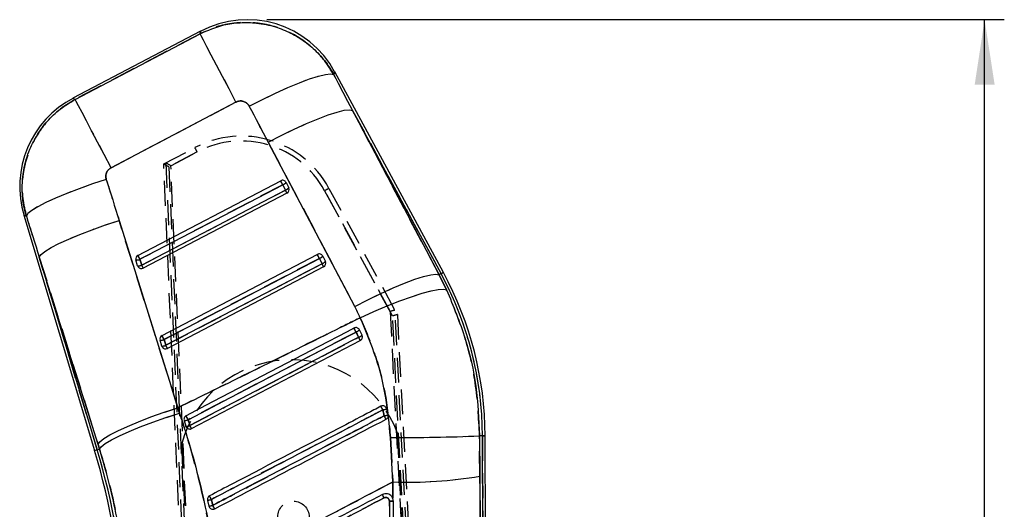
# Model space of a CAD drawing. Extents: x 78 to 731, y 58 to 554.
# Tile 14 of 17: x 297 to 397, y 430 to 480. Entities that reach past the tile are written whole.
import ezdxf

# ---------------------------------------------------------------- set-up
doc = ezdxf.new("R2010")
doc.units = 0
doc.header["$LTSCALE"] = 2
doc.linetypes.add('HIDDEN', pattern=[1.905, 1.27, -0.635])
doc.layers.get('0').update_dxf_attribs({"linetype": 'CONTINUOUS'})
doc.styles.add('SLDTEXTSTYLE0', font='TXT', dxfattribs={"width": 0.75})
doc.dimstyles.new('SLDDIMSTYLE0', dxfattribs={"dimtxt": 7, "dimasz": 6.604, "dimexe": 0, "dimexo": 0.0625, "dimgap": 1.75, "dimtad": 1, "dimdec": 0, "dimrnd": 1e-09, "dimzin": 12, "dimtxsty": 'SLDTEXTSTYLE0', "dimsah": 1, "dimcen": 0.09, "dimazin": 3, "dimtfac": 1, "dimtdec": 0, "dimtofl": 0, "dimtmove": 0, "dimatfit": 3, "dimtolj": 1, "dimtzin": 12})

# ---------------------------------------------------------------- blocks, each defined once
blk = doc.blocks.new('_D')
at = {"color": 179, "linetype": 'CONTINUOUS'}
for p, q in [((322.04, 479.64), (397.12, 479.64)), ((395.12, 211.88), (395.12, 479.64)), ((374.75, 211.88), (397.12, 211.88))]:
    blk.add_line(p, q, dxfattribs=at)
for points in [[(395.12, 479.64), (394.11, 473.03), (396.14, 473.03)], [(395.12, 211.88), (396.14, 218.49), (394.11, 218.49)]]:
    blk.add_solid(points, dxfattribs=at)
at = {"color": 179, "linetype": 'CONTINUOUS', "insert": (386.1, 349.86, 0.1), "char_height": 7, "attachment_point": 1, "rotation": 90, "style": 'SLDTEXTSTYLE0'}
blk.add_mtext('268', dxfattribs=at)

msp = doc.modelspace()

# ---------------------------------------------------------------- linework, layer by layer
at = {"color": 7, "linetype": 'CONTINUOUS'}
for p, q in [((315.311611, 478.470348), (302.317023, 471.637539)), ((302.53939, 471.524141), (315.253768, 478.209607)), ((340.018807, 453.919269), (328.958856, 474.323474)), ((318.910781, 471.254729), (306.196406, 464.569263)), ((330.772081, 470.410935), (339.580063, 453.681461)), ((339.781113, 453.790433), (330.772081, 470.410935)), ((330.997316, 450.452141), (322.189335, 467.18163)), ((308.924604, 455.654807), (323.458884, 463.247739)), ((309.136432, 455.2496), (323.670713, 462.842531)), ((323.940068, 462.301321), (309.313647, 454.660274)), ((323.670713, 462.842531), (323.940068, 462.301321)), ((324.008457, 463.072322), (324.277813, 462.531127)), ((324.102184, 461.990691), (309.475765, 454.349629)), ((297.320813, 459.730915), (304.523118, 435.779504)), ((307.015423, 459.202878), (312.995166, 440.142639)), ((304.862656, 436.414771), (298.882913, 455.47501)), ((298.882913, 455.47501), (304.782033, 435.857363)), ((308.899771, 454.59079), (308.722559, 455.180116)), ((309.313647, 454.660274), (309.136432, 455.2496)), ((311.379835, 447.489895), (327.190666, 455.749698)), ((311.591666, 447.084687), (327.402495, 455.34449)), ((327.402495, 455.34449), (327.67185, 454.803295)), ((327.740239, 455.574281), (328.009594, 455.033086)), ((327.67185, 454.803295), (311.768878, 446.495361)), ((327.833965, 454.492651), (311.930995, 446.184717)), ((339.781113, 453.790433), (339.580063, 453.681461)), ((339.580063, 453.681461), (340.352013, 452.134602)), ((331.741299, 447.535224), (331.471968, 448.076375)), ((311.768878, 446.495361), (311.591666, 447.084687)), ((331.746768, 447.52378), (331.741299, 447.535224)), ((311.355006, 446.425862), (311.17779, 447.015203)), ((314.386226, 438.01979), (331.565747, 446.994625)), ((312.995166, 440.142639), (313.176017, 439.597957)), ((334.251562, 440.028094), (334.191339, 440.162875)), ((334.392813, 439.418517), (334.251562, 440.028094)), ((313.632801, 438.850768), (313.809942, 438.261591)), ((313.809942, 438.261591), (313.851327, 438.168727)), ((334.869622, 432.596944), (334.632309, 437.114618)), ((344.003057, 437.284805), (343.700995, 437.283568)), ((343.700995, 437.283568), (343.731334, 433.18481)), ((344.242983, 379.109278), (344.003057, 437.284805)), ((344.554626, 369.101412), (344.273421, 437.285922)), ((305.015348, 435.927532), (304.862656, 436.414771)), ((304.782033, 435.857363), (305.015348, 435.927532)), ((334.880632, 430.926524), (334.869622, 432.596944)), ((316.005692, 430.715136), (316.158317, 430.120133)), ((334.880632, 430.926524), (334.871975, 430.94588))]:
    msp.add_line(p, q, dxfattribs=at)
at = {"color": 7, "linetype": 'HIDDEN'}
for p, q in [((315.253768, 478.209607), (302.53939, 471.524141)), ((306.196406, 464.569263), (318.910781, 471.254729)), ((330.772081, 470.410935), (339.781113, 453.790433)), ((339.580063, 453.681461), (330.772081, 470.410935)), ((322.189335, 467.18163), (330.997316, 450.452141)), ((311.553083, 464.951075), (314.725902, 466.62005)), ((314.958569, 466.179706), (312.066257, 464.658297)), ((312.27925, 464.770339), (314.958569, 466.179706)), ((316.035211, 361.726887), (311.553083, 464.951075)), ((311.767221, 465.062491), (316.288915, 361.680411)), ((312.066257, 464.658297), (316.538077, 361.671537)), ((316.789832, 361.642316), (312.27925, 464.770339)), ((323.670713, 462.842531), (309.136432, 455.2496)), ((309.313647, 454.660274), (323.940068, 462.301321)), ((323.940068, 462.301321), (323.670713, 462.842531)), ((334.842479, 449.483789), (327.936457, 462.234922)), ((327.936457, 462.234922), (334.595743, 449.939348)), ((328.376219, 462.470852), (335.33602, 449.620433)), ((312.995166, 440.142639), (307.015423, 459.202878)), ((304.782033, 435.857363), (298.882913, 455.47501)), ((298.882913, 455.47501), (304.862656, 436.414771)), ((309.136432, 455.2496), (309.313647, 454.660274)), ((327.402495, 455.34449), (311.591666, 447.084687)), ((327.67185, 454.803295), (327.402495, 455.34449)), ((311.768878, 446.495361), (327.67185, 454.803295)), ((339.781113, 453.790433), (339.580063, 453.681461)), ((340.352013, 452.134602), (339.580063, 453.681461)), ((339.613615, 362.797335), (335.088114, 450.075738)), ((334.595743, 449.939348), (339.118657, 362.710826)), ((339.366457, 362.764284), (334.842479, 449.483789)), ((335.33602, 449.620433), (339.861706, 362.868204)), ((311.591666, 447.084687), (311.768878, 446.495361)), ((331.741299, 447.535224), (331.746768, 447.52378)), ((313.176017, 439.597957), (312.995166, 440.142639)), ((334.191339, 440.162875), (334.251562, 440.028094)), ((313.851327, 438.168727), (313.809942, 438.261591)), ((334.632309, 437.114618), (334.869622, 432.596944)), ((338.939535, 362.74708), (335.364376, 437.551044)), ((344.003057, 437.284805), (343.700995, 437.283568)), ((343.731334, 433.18481), (343.700995, 437.283568)), ((344.003057, 437.284805), (344.242983, 379.109278)), ((304.862656, 436.414771), (305.015348, 435.927532)), ((316.964667, 361.695841), (313.389462, 436.50078)), ((304.782033, 435.857363), (305.015348, 435.927532)), ((334.869622, 432.596944), (334.880632, 430.926524))]:
    msp.add_line(p, q, dxfattribs=at)
at = {"color": 8, "linetype": 'CONTINUOUS', "flags": 128}
for points in [[(315.253768, 478.209607), (315.305181, 478.441365), (315.311611, 478.470348)], [(328.958856, 474.323474), (328.947419, 474.294133), (328.855982, 474.059559)], [(302.317023, 471.637539), (302.341741, 471.624933), (302.53939, 471.524141)], [(297.569234, 459.647752), (297.348429, 459.721677), (297.320813, 459.730915)], [(340.018807, 453.919269), (340.003942, 453.911222), (339.959355, 453.887053), (339.885067, 453.846775), (339.781113, 453.790433)], [(344.273421, 437.285922), (344.256514, 437.285848), (344.205798, 437.285639), (344.121299, 437.285296), (344.003057, 437.284805)], [(304.782033, 435.857363), (304.668799, 435.823314), (304.587878, 435.79898), (304.539312, 435.784377), (304.523118, 435.779504)]]:
    msp.add_lwpolyline(points, dxfattribs=at)
at = {"color": 7, "linetype": 'HIDDEN', "flags": 128}
for points in [[(315.311611, 478.470348), (315.305181, 478.441365), (315.253768, 478.209607)], [(318.910781, 471.254729), (318.207875, 472.591512), (317.541894, 473.858081), (316.931967, 475.018032), (316.395622, 476.038046), (315.94827, 476.888813), (315.602761, 477.545909), (315.369021, 477.990426), (315.253768, 478.209607)], [(320.267113, 470.826916), (321.607884, 471.515588), (322.927864, 472.155027), (324.19087, 472.727693), (325.362282, 473.217927), (326.40999, 473.612256), (327.305276, 473.899878), (328.023598, 474.072926), (328.545265, 474.126644), (328.855982, 474.059559)], [(328.855982, 474.059559), (328.947419, 474.294133), (328.958856, 474.323474)], [(302.53939, 471.524141), (302.341741, 471.624933), (302.317023, 471.637539)], [(306.196406, 464.569263), (305.4935, 465.906046), (304.827515, 467.1726), (304.217592, 468.332551), (303.681247, 469.352565), (303.233892, 470.203347), (302.888382, 470.860429), (302.654643, 471.304945), (302.53939, 471.524141)], [(322.189335, 467.18163), (323.522793, 467.864521), (324.835911, 468.498952), (326.093135, 469.06773), (327.260422, 469.55546), (328.306165, 469.948925), (329.20205, 470.237486), (329.92382, 470.41332), (330.45193, 470.471658), (330.772081, 470.410935)], [(305.708691, 463.377721), (304.302577, 462.916352), (302.949231, 462.437831), (301.684562, 461.954869), (300.542131, 461.480297), (299.552258, 461.026676), (298.74121, 460.606061), (298.130512, 460.229628), (297.736365, 459.90733), (297.569234, 459.647752)], [(297.320813, 459.730915), (297.348429, 459.721677), (297.569234, 459.647752)], [(298.882913, 455.47501), (299.061496, 455.736898), (299.463674, 456.060566), (300.07891, 456.437535), (300.89109, 456.857942), (301.878937, 457.310758), (303.016577, 457.784138), (304.274216, 458.265669), (305.618905, 458.742745), (307.015423, 459.202878)], [(330.997316, 450.452141), (332.330775, 451.135047), (333.643893, 451.769463), (334.901117, 452.338241), (336.068403, 452.825971), (337.114147, 453.219436), (338.010032, 453.507997), (338.731801, 453.683831), (339.259911, 453.742169), (339.580063, 453.681461)], [(339.781113, 453.790433), (339.885067, 453.846775), (339.959355, 453.887053), (340.003942, 453.911222), (340.018807, 453.919269)], [(331.563231, 449.309088), (332.935434, 449.929125), (334.286051, 450.501971), (335.578174, 451.011948), (336.776497, 451.44514), (337.848273, 451.789714), (338.764215, 452.036239), (339.499296, 452.177979), (340.033426, 452.211074), (340.352013, 452.134602)], [(331.131803, 447.851456), (330.412056, 447.475545), (327.533066, 445.971913), (316.017061, 439.957462), (314.043477, 438.926749)], [(314.219363, 438.34012), (314.939115, 438.716016), (317.818128, 440.219603), (329.334121, 446.23407), (331.399823, 447.312943)], [(304.862656, 436.414771), (305.041239, 436.676658), (305.443417, 437.000327), (306.058653, 437.377296), (306.870833, 437.797703), (307.858679, 438.250519), (308.996324, 438.723899), (310.253959, 439.20543), (311.598647, 439.682506), (312.995166, 440.142639)], [(305.015348, 435.927532), (305.19722, 436.179824), (305.602923, 436.494238), (306.221813, 436.862536), (307.037659, 437.275029), (308.029056, 437.720932), (309.170004, 438.188545), (310.430568, 438.665576), (311.777685, 439.139522), (313.176017, 439.597957)], [(344.003057, 437.284805), (344.121299, 437.285296), (344.205798, 437.285639), (344.256514, 437.285848), (344.273421, 437.285922)]]:
    msp.add_lwpolyline(points, dxfattribs=at)
at = {"color": 7, "linetype": 'CONTINUOUS', "flags": 128}
for points in [[(318.910781, 471.254729), (318.207875, 472.591512), (317.541894, 473.858081), (316.931967, 475.018032), (316.395622, 476.038046), (315.94827, 476.888813), (315.602761, 477.545909), (315.369021, 477.990426), (315.253768, 478.209607)], [(320.267113, 470.826916), (321.607884, 471.515588), (322.927864, 472.155027), (324.19087, 472.727693), (325.362282, 473.217927), (326.40999, 473.612256), (327.305276, 473.899878), (328.023598, 474.072926), (328.545265, 474.126644), (328.855982, 474.059559)], [(306.196406, 464.569263), (305.4935, 465.906046), (304.827515, 467.1726), (304.217592, 468.332551), (303.681247, 469.352565), (303.233892, 470.203347), (302.888382, 470.860429), (302.654643, 471.304945), (302.53939, 471.524141)], [(322.189335, 467.18163), (323.522793, 467.864521), (324.835911, 468.498952), (326.093135, 469.06773), (327.260422, 469.55546), (328.306165, 469.948925), (329.20205, 470.237486), (329.92382, 470.41332), (330.45193, 470.471658), (330.772081, 470.410935)], [(305.708691, 463.377721), (304.302577, 462.916352), (302.949231, 462.437831), (301.684562, 461.954869), (300.542131, 461.480297), (299.552258, 461.026676), (298.74121, 460.606061), (298.130512, 460.229628), (297.736365, 459.90733), (297.569234, 459.647752)], [(298.882913, 455.47501), (299.061496, 455.736898), (299.463674, 456.060566), (300.07891, 456.437535), (300.89109, 456.857942), (301.878937, 457.310758), (303.016577, 457.784138), (304.274216, 458.265669), (305.618905, 458.742745), (307.015423, 459.202878)], [(330.997316, 450.452141), (332.330775, 451.135047), (333.643893, 451.769463), (334.901117, 452.338241), (336.068403, 452.825971), (337.114147, 453.219436), (338.010032, 453.507997), (338.731801, 453.683831), (339.259911, 453.742169), (339.580063, 453.681461)], [(331.563231, 449.309088), (332.935434, 449.929125), (334.286051, 450.501971), (335.578174, 451.011948), (336.776497, 451.44514), (337.848273, 451.789714), (338.764215, 452.036239), (339.499296, 452.177979), (340.033426, 452.211074), (340.352013, 452.134602)], [(330.922131, 448.252313), (330.212249, 447.881467), (327.333396, 446.377568), (315.817975, 440.361999), (313.834608, 439.325906)], [(314.043477, 438.926749), (314.763229, 439.302645), (317.642242, 440.806232), (329.158237, 446.820698), (331.131803, 447.851456)], [(331.399823, 447.312943), (330.680076, 446.937047), (327.801088, 445.4334), (316.285081, 439.418964), (314.219363, 438.34012)], [(304.862656, 436.414771), (305.041239, 436.676658), (305.443417, 437.000327), (306.058653, 437.377296), (306.870833, 437.797703), (307.858679, 438.250519), (308.996324, 438.723899), (310.253959, 439.20543), (311.598647, 439.682506), (312.995166, 440.142639)], [(305.015348, 435.927532), (305.19722, 436.179824), (305.602923, 436.494238), (306.221813, 436.862536), (307.037659, 437.275029), (308.029056, 437.720932), (309.170004, 438.188545), (310.430568, 438.665576), (311.777685, 439.139522), (313.176017, 439.597957)]]:
    msp.add_lwpolyline(points, dxfattribs=at)
at = {"color": 7, "linetype": 'HIDDEN'}
msp.add_circle((324.758832, 429.035036), 1.6, dxfattribs=at)
at = {"color": 7, "linetype": 'CONTINUOUS'}
for centre, radius, start, end in [((320.035449, 469.486597), 10.15, 28.16558786, 118.06503074), ((307.040861, 462.653781), 10.15, 117.42104844, 197.06722152), ((323.64766, 462.890561), 0.403995, 26.73787915, 117.85735056), ((-70.904607, 256.829228), 445.11927, 27.5696922, 27.62854763), ((323.406368, 463.594164), 0.796762, 289.37646406, 319.0838889), ((323.675554, 463.05317), 0.797022, 289.38282994, 319.08097892), ((122.543594, 356.996355), 227.26565, 27.51555876, 27.60389498), ((323.914191, 462.350541), 0.406, 297.58321907, 23.7912446), ((323.91222, 462.349546), 0.408203, 23.80677453, 26.41248383), ((309.110842, 455.295194), 0.404977, 117.37892996, 196.50855394), ((308.786134, 456.068768), 0.890923, 265.90797606, 293.15279218), ((-25.579762, 280.530259), 377.57354, 27.56422097, 27.63360516), ((327.379458, 455.392572), 0.403957, 26.73230272, 117.86292699), ((-53.364114, 256.549938), 429.537524, 27.56862469, 27.62961514), ((327.137943, 456.096427), 0.797118, 289.38323981, 319.07711314), ((308.963413, 455.479064), 0.890551, 265.90196632, 293.1586335), ((309.281576, 454.705628), 0.398701, 196.74004473, 211.67713611), ((309.28777, 454.709487), 0.406, 211.68134769, 297.58321907), ((110.194356, 350.547538), 224.695247, 27.51419439, 27.60354471), ((327.407337, 455.555176), 0.797052, 289.38198941, 319.07836354), ((126.416995, 349.577272), 227.103572, 27.51439825, 27.60280084), ((327.645972, 454.85251), 0.406, 297.58321907, 23.7912446), ((327.657747, 454.857806), 0.39309, 23.77719083, 26.48113115), ((309.064521, 437.140717), 34.938833, 0.23629614, 28.45959879), ((309.064521, 437.140717), 35.2092, 0.23629614, 28.45959879), ((125.728289, 340.668069), 231.687035, 27.5563935, 27.6682664), ((330.834172, 448.671285), 0.872183, 289.95296782, 316.99254016), ((311.566086, 447.130276), 0.404988, 117.38017837, 196.50730553), ((311.241433, 447.903471), 0.890544, 265.90185773, 293.15874209), ((-89.768887, 237.522439), 452.776578, 27.57039667, 27.62825685), ((331.080477, 448.176971), 0.921154, 290.28435505, 315.83899191), ((239.422792, 399.167265), 103.81609, 27.43184321, 27.62995635), ((311.418608, 447.314177), 0.890589, 265.90467966, 293.16010123), ((311.736423, 446.540546), 0.398285, 196.73479829, 211.68538209), ((311.743002, 446.544568), 0.406, 211.68134769, 297.58321907), ((106.902948, 339.383606), 231.177373, 27.51544707, 27.60229204), ((299.834578, 422.272682), 38.333864, 27.41972434, 28.0390586), ((332.747559, 444.955749), 5.152069, 282.49118731, 286.97307312), ((151.693478, 354.227083), 183.116235, 27.55151301, 27.69247233), ((332.317792, 447.383706), 8.231036, 281.79316934, 284.60165052), ((304.4571, 423.787744), 33.380171, 27.05549789, 27.7429717), ((313.658868, 439.857715), 1.007285, 268.51711294, 292.44693147), ((313.817793, 439.327206), 1.065644, 269.57789729, 292.1376571), ((242.148896, 400.594275), 81.356628, 27.38826981, 27.64263641), ((335.730756, 621.627487), 184.516138, 269.65890917, 272.47568141), ((238.052212, 415.791375), 69.411145, 2.73878841, 16.73629614), ((238.052212, 415.791375), 69.681512, 2.74051117, 16.73629614), ((336.455858, 475.771769), 43.203954, 267.89590951, 279.6947111), ((288.987188, 416.609143), 30.876033, 27.38519681, 28.1500225), ((317.229235, 422.404422), 18.820909, 27.07496404, 28.22982686), ((314.473593, 437.922583), 7.368489, 282.00082787, 285.18022139), ((312.7291, 444.722597), 14.999717, 283.21576862, 284.77504622), ((292.236098, 417.407729), 27.486443, 26.94114748, 27.78071136)]:
    msp.add_arc(centre, radius, start, end, dxfattribs=at)
at = {"color": 7, "linetype": 'HIDDEN'}
for centre, radius, start, end in [((319.451159, 457.637038), 10.15, 28.44000354, 117.7453457), ((319.451055, 457.639217), 9.65, 28.44000354, 117.7453457), ((254.674363, 434.608698), 68.050819, 27.64117725, 28.06049992), ((-70.904607, 256.829228), 445.11927, 27.5696922, 27.62854763), ((323.406368, 463.594164), 0.796762, 289.37646406, 319.0838889), ((323.675554, 463.05317), 0.797022, 289.38282994, 319.08097892), ((122.543594, 356.996355), 227.26565, 27.51555876, 27.60389498), ((343.074836, 434.545596), 31.557396, 117.76033023, 118.66642124), ((308.786134, 456.068768), 0.890923, 265.90797606, 293.15279218), ((-25.579762, 280.530259), 377.57354, 27.56422097, 27.63360516), ((-53.364114, 256.549938), 429.537524, 27.56862469, 27.62961514), ((327.137943, 456.096427), 0.797118, 289.38323981, 319.07711314), ((308.963413, 455.479064), 0.890551, 265.90196632, 293.1586335), ((110.194356, 350.547538), 224.695247, 27.51419439, 27.60354471), ((327.407337, 455.555176), 0.797052, 289.38198941, 319.07836354), ((126.416995, 349.577272), 227.103572, 27.51439825, 27.60280084), ((309.064521, 437.140717), 34.938833, 0.23629614, 28.45959879), ((125.728289, 340.668069), 231.687035, 27.5563935, 27.6682664), ((330.834172, 448.671285), 0.872183, 289.95296782, 316.99254016), ((311.241433, 447.903471), 0.890544, 265.90185773, 293.15874209), ((-89.768887, 237.522439), 452.776578, 27.57039667, 27.62825685), ((331.080477, 448.176971), 0.921154, 290.28435505, 315.83899191), ((239.422792, 399.167265), 103.81609, 27.43184321, 27.62995635), ((311.418608, 447.314177), 0.890589, 265.90467966, 293.16010123), ((106.902948, 339.383606), 231.177373, 27.51544707, 27.60229204), ((324.546989, 433.467476), 11.5625, 20.68154937, 164.79104291), ((299.834578, 422.272682), 38.333864, 27.41972434, 28.0390586), ((332.747559, 444.955749), 5.152069, 282.49118731, 286.97307312), ((333.856949, 439.932615), 0.406, 13.60162949, 34.5511039), ((151.693478, 354.227083), 183.116235, 27.55151301, 27.69247233), ((332.317792, 447.383706), 8.231036, 281.79316934, 284.60165052), ((304.4571, 423.787744), 33.380171, 27.05549789, 27.7429717), ((313.658868, 439.857715), 1.007285, 268.51711294, 292.44693147), ((313.817793, 439.327206), 1.065644, 269.57789729, 292.1376571), ((242.148896, 400.594275), 81.356628, 27.38826981, 27.64263641), ((335.730756, 621.627487), 184.516138, 269.65890917, 272.47568141), ((238.052212, 415.791375), 69.681512, 2.74051117, 16.73629614), ((336.455858, 475.771769), 43.203954, 267.89590951, 279.6947111), ((288.987188, 416.609143), 30.876033, 27.38519681, 28.1500225), ((317.955226, 422.700445), 18.041437, 27.28734075, 28.49210788), ((314.473593, 437.922583), 7.368489, 282.00082787, 285.18022139), ((312.7291, 444.722597), 14.999717, 283.21576862, 284.77504622), ((292.236098, 417.407729), 27.486443, 26.94114748, 27.78071136)]:
    msp.add_arc(centre, radius, start, end, dxfattribs=at)
at = {"color": 7, "linetype": 'CONTINUOUS'}
for centre, major_axis, ratio, start_param, end_param in [((249.573377, 471.68362), (-213.540202, 393.687398), 0.1586388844, 4.6233321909, 4.6325659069), ((248.991135, 472.790923), (-213.525222, 393.695517), 0.1382424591, 4.6233432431, 4.6325769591), ((351.179437, 526.523587), (-129.828476, 437.52313), 0.1356176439, 1.6752891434, 1.684931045), ((351.761679, 525.416284), (-129.582531, 437.597043), 0.1556261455, 1.6754496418, 1.6850915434), ((308.338113, 438.522194), (-11.918848, 22.667159), 0.999926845, 4.6631080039, 4.7129170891)]:
    msp.add_ellipse(centre, major_axis=major_axis, ratio=ratio, start_param=start_param, end_param=end_param, dxfattribs=at)
at = {"color": 7, "linetype": 'HIDDEN'}
for centre, major_axis, ratio, start_param, end_param in [((249.573377, 471.68362), (-213.540202, 393.687398), 0.1586388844, 4.6233321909, 4.6325659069), ((248.991135, 472.790923), (-213.525222, 393.695517), 0.1382424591, 4.6233432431, 4.6325769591), ((312.066361, 464.656115), (0.513278, -0.294959), 0.0031039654, 1.5727829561, 3.1415926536), ((311.788936, 464.510183), (-0.022984, 0.552612), 0.0631809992, 6.2472486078, 6.3131278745), ((312.279354, 464.768154), (0.513376, -0.294908), 0.0031039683, 1.5727822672, 3.0737451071), ((351.179437, 526.523587), (-129.828476, 437.52313), 0.1356176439, 1.6752891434, 1.684931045), ((351.761679, 525.416284), (-129.582531, 437.597043), 0.1556261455, 1.6754496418, 1.6850915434), ((308.338113, 438.522194), (-11.918848, 22.667159), 0.999926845, 4.6631080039, 4.7129170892), ((334.595847, 449.937172), (0.493477, 0.138748), 0.0041474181, 0.0688784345, 1.5698412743), ((335.150879, 448.912373), (-0.062597, 1.163383), 0.0299477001, 6.2200860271, 6.2880270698), ((334.842583, 449.481605), (0.493438, 0.138821), 0.0041474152, 0, 1.5698405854)]:
    msp.add_ellipse(centre, major_axis=major_axis, ratio=ratio, start_param=start_param, end_param=end_param, dxfattribs=at)
for points, knots in [([(328.855982, 474.059559), (328.48453, 474.652761), (327.801539, 475.743485), (326.444253, 477.049209), (324.865837, 478.149362), (323.114887, 478.905424), (321.290705, 479.303174), (319.614074, 479.393134), (317.948078, 479.198051), (316.479268, 478.792979), (315.614846, 478.38149), (315.253768, 478.209607)], [0, 0, 0, 0, 0.1330820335, 0.2446988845, 0.3563156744, 0.4986687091, 0.6048073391, 0.7109461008, 0.8173192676, 0.9236924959, 1, 1, 1, 1]), ([(302.53939, 471.524141), (302.063404, 471.241794), (301.105582, 470.673627), (299.868514, 469.533064), (298.757982, 468.143187), (297.912482, 466.560474), (297.3633, 464.847505), (297.117255, 463.132562), (297.152061, 461.371472), (297.430176, 460.222326), (297.569234, 459.647752)], [0, 0, 0, 0, 0.1190876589, 0.2396391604, 0.3601907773, 0.5011309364, 0.6234669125, 0.7458036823, 0.8729017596, 1, 1, 1, 1]), ([(318.910781, 471.254729), (318.946964, 471.272091), (319.083503, 471.33761), (319.347357, 471.387766), (319.646765, 471.345965), (319.924606, 471.221039), (320.132428, 471.048368), (320.230316, 470.887419), (320.267113, 470.826916)], [0, 0, 0, 0, 0.0760420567, 0.286951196, 0.4978068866, 0.6404223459, 0.8648297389, 1, 1, 1, 1]), ([(305.708691, 463.377721), (305.707076, 463.382991), (305.672373, 463.496225), (305.643833, 463.731033), (305.70759, 464.022212), (305.843901, 464.279737), (306.004733, 464.456007), (306.148677, 464.541061), (306.196406, 464.569263)], [0, 0, 0, 0, 0.0119354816, 0.2564516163, 0.5011451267, 0.6418767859, 0.8812527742, 1, 1, 1, 1]), ([(343.700995, 437.283568), (343.609932, 439.083111), (343.435788, 442.524432), (342.272004, 447.539513), (340.996492, 450.592177), (340.352013, 452.134602)], [0, 0, 0, 0, 0.3516048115, 0.6723843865, 1, 1, 1, 1]), ([(331.563231, 449.309088), (330.715626, 448.888571), (326.894713, 446.992922), (320.707425, 443.933218), (315.361911, 441.305895), (312.995166, 440.142639)], [0, 0, 0, 0, 0.1370791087, 0.6179386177, 1, 1, 1, 1]), ([(331.563231, 449.309088), (332.092674, 448.061531), (333.1611, 445.54394), (334.230597, 441.436044), (334.495807, 438.583044), (334.632309, 437.114618)], [0, 0, 0, 0, 0.32282179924, 0.65145950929, 1, 1, 1, 1]), ([(331.399823, 447.312943), (331.346723, 447.419635), (331.257357, 447.599198), (331.168047, 447.778636), (331.131803, 447.851456)], [0, 0, 0, 0, 0.5941782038, 1, 1, 1, 1]), ([(316.964407, 423.186488), (316.76124, 424.5651), (316.354912, 427.322282), (315.491689, 431.448512), (314.45648, 435.557653), (313.602837, 438.251192), (313.176017, 439.597957)], [0, 0, 0, 0, 0.2476838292, 0.495360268, 0.7476811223, 1, 1, 1, 1]), ([(333.861897, 439.925633), (333.621961, 439.800374), (332.422275, 439.174076), (327.383647, 436.543526), (321.803955, 433.630681), (317.184013, 431.218885), (316.403076, 430.811204)], [0, 0, 0, 0, 0.0412287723, 0.2061452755, 0.8658098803, 1, 1, 1, 1]), ([(316.554397, 430.218853), (316.794336, 430.344107), (317.994032, 430.970378), (323.032724, 433.600781), (328.608011, 436.511365), (333.223507, 438.921001), (334.000045, 439.326413)], [0, 0, 0, 0, 0.0412600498, 0.2063007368, 0.8664632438, 1, 1, 1, 1]), ([(334.000045, 439.326413), (333.969786, 439.461637), (333.925022, 439.661685), (333.877346, 439.861036), (333.861897, 439.925633)], [0, 0, 0, 0, 0.67596412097, 1, 1, 1, 1]), ([(314.043477, 438.926749), (314.075725, 438.819194), (314.134336, 438.62371), (314.192983, 438.428104), (314.219363, 438.34012)], [0, 0, 0, 0, 0.5501940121, 1, 1, 1, 1]), ([(305.015348, 435.927532), (305.327742, 434.880329), (305.952537, 432.785903), (306.689938, 429.539067), (307.283733, 426.231036), (307.530385, 423.992364), (307.653714, 422.872998)], [0, 0, 0, 0, 0.2470173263, 0.494039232, 0.7470128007, 1, 1, 1, 1]), ([(344.242983, 379.109278), (344.171149, 386.678959), (344.000101, 404.703782), (343.83, 422.729278), (343.731334, 433.18481)], [0, 0, 0, 0, 0.4199586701, 1, 1, 1, 1]), ([(325.767839, 427.815221), (326.330088, 428.110807), (329.363559, 429.705566), (332.397784, 431.298917), (334.869622, 432.596944)], [0, 0, 0, 0, 0.1853481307, 1, 1, 1, 1]), ([(334.527422, 430.64896), (334.522578, 430.691678), (334.513037, 430.775815), (334.446234, 430.885732), (334.350594, 430.967503), (334.232559, 431.012255), (334.105108, 431.017879), (334.027522, 430.986958), (333.988985, 430.9716)], [0, 0, 0, 0, 0.17097767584, 0.33675941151, 0.50250448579, 0.66823118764, 0.83521108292, 1, 1, 1, 1]), ([(316.403076, 430.811204), (316.435756, 430.683274), (316.486194, 430.485828), (316.536637, 430.288372), (316.554397, 430.218853)], [0, 0, 0, 0, 0.6479247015, 1, 1, 1, 1]), ([(333.988985, 430.9716), (331.326127, 429.581412), (326.000539, 426.801103), (320.67486, 424.021023), (318.012085, 422.631018)], [0, 0, 0, 0, 0.5000121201, 1, 1, 1, 1]), ([(334.943631, 430.629141), (334.936744, 430.632154), (334.922469, 430.638399), (334.827968, 430.645496), (334.689972, 430.649759), (334.581605, 430.649226), (334.527422, 430.64896)], [0, 0, 0, 0, 0.2370087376, 0.4913389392, 0.7456690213, 1, 1, 1, 1]), ([(335.095192, 372.986465), (334.994074, 383.378593), (334.807054, 402.599106), (334.615442, 421.820274), (334.527431, 430.64896)], [0, 0, 0, 0, 0.540679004, 1, 1, 1, 1])]:
    msp.add_open_spline(points, degree=3, knots=knots, dxfattribs=at)
at = {"color": 7, "linetype": 'CONTINUOUS'}
for points, knots in [([(315.253768, 478.209607), (316.046961, 478.551944), (317.35484, 479.116417), (319.329355, 479.37377), (321.100653, 479.338676), (322.854455, 478.978228), (324.520125, 478.306563), (325.980178, 477.415846), (327.259848, 476.293004), (328.213859, 475.151671), (328.677718, 474.362747), (328.855982, 474.059559)], [0, 0, 0, 0, 0.1640707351, 0.2705328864, 0.3769948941, 0.5010284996, 0.6095024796, 0.717976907, 0.8254475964, 0.9329183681, 1, 1, 1, 1]), ([(297.569234, 459.647752), (297.46735, 460.040661), (297.21874, 460.99941), (297.101981, 462.579996), (297.266835, 464.490221), (297.802739, 466.313239), (298.659192, 467.968129), (299.692784, 469.350031), (300.978383, 470.585511), (302.019054, 471.211265), (302.53939, 471.524141)], [0, 0, 0, 0, 0.0873927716, 0.2132494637, 0.3391062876, 0.4988421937, 0.6188015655, 0.7387620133, 0.8693810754, 1, 1, 1, 1]), ([(320.267113, 470.826916), (320.249473, 470.85789), (320.175779, 470.987286), (319.990733, 471.181326), (319.72663, 471.319173), (319.442081, 471.379029), (319.172388, 471.368039), (318.990242, 471.289146), (318.910781, 471.254729)], [0, 0, 0, 0, 0.0682033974, 0.2849225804, 0.5017958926, 0.625537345, 0.8366405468, 1, 1, 1, 1]), ([(306.196406, 464.569263), (306.187787, 464.564624), (306.08126, 464.507296), (305.897136, 464.357621), (305.73823, 464.100648), (305.656121, 463.808037), (305.656355, 463.569603), (305.697909, 463.417253), (305.708691, 463.377721)], [0, 0, 0, 0, 0.0210062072, 0.2596017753, 0.4981509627, 0.658260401, 0.9113257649, 1, 1, 1, 1]), ([(340.352013, 452.134602), (341.032965, 450.494015), (342.344975, 447.333047), (343.459806, 442.305988), (343.620029, 438.969568), (343.700995, 437.283568)], [0, 0, 0, 0, 0.3480152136, 0.6705312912, 1, 1, 1, 1]), ([(312.995166, 440.142639), (315.297227, 441.274066), (320.68739, 443.923246), (326.874684, 446.982938), (330.760163, 448.910658), (331.563231, 449.309088)], [0, 0, 0, 0, 0.37161705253, 0.87012303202, 1, 1, 1, 1]), ([(334.632309, 437.114618), (334.510394, 438.469362), (334.264269, 441.204359), (333.240907, 445.325035), (332.135063, 447.951131), (331.563231, 449.309088)], [0, 0, 0, 0, 0.3215620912, 0.6491789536, 1, 1, 1, 1]), ([(331.471968, 448.076375), (331.450792, 448.110886), (331.405867, 448.184101), (331.296638, 448.262295), (331.165296, 448.30266), (331.033573, 448.299523), (330.956808, 448.267003), (330.922131, 448.252313)], [0, 0, 0, 0, 0.1890836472, 0.4011437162, 0.6132054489, 0.8252699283, 1, 1, 1, 1]), ([(331.131803, 447.851456), (331.168047, 447.778636), (331.257357, 447.599198), (331.346723, 447.419635), (331.399823, 447.312943)], [0, 0, 0, 0, 0.4058217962, 1, 1, 1, 1]), ([(331.565747, 446.994625), (331.603953, 447.019602), (331.680361, 447.069555), (331.755643, 447.187086), (331.789808, 447.320155), (331.781084, 447.437158), (331.755567, 447.501569), (331.746768, 447.52378)], [0, 0, 0, 0, 0.2201753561, 0.4403323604, 0.6610805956, 0.8831317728, 1, 1, 1, 1]), ([(333.669094, 440.29241), (333.431992, 440.168597), (332.235198, 439.543636), (327.199632, 436.914094), (321.61739, 433.999065), (316.994845, 431.585185), (316.21106, 431.175895)], [0, 0, 0, 0, 0.0407437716, 0.2056576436, 0.8653137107, 1, 1, 1, 1]), ([(334.191339, 440.162875), (334.161761, 440.197918), (334.102606, 440.268003), (333.975998, 440.328416), (333.838976, 440.345801), (333.734253, 440.323934), (333.681216, 440.298275), (333.669094, 440.29241)], [0, 0, 0, 0, 0.2327619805, 0.4655141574, 0.6982777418, 0.9310401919, 1, 1, 1, 1]), ([(313.176017, 439.597957), (313.595244, 438.276305), (314.433703, 435.632987), (315.467912, 431.551287), (316.342318, 427.400277), (316.757042, 424.591099), (316.964407, 423.186488)], [0, 0, 0, 0, 0.2476451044, 0.4952927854, 0.7476424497, 1, 1, 1, 1]), ([(313.834608, 439.325906), (313.826968, 439.321714), (313.779494, 439.295668), (313.70263, 439.2286), (313.63409, 439.108916), (313.607075, 438.976309), (313.624504, 438.891259), (313.632801, 438.850768)], [0, 0, 0, 0, 0.0467734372, 0.2906436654, 0.5345114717, 0.778383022, 1, 1, 1, 1]), ([(316.403076, 430.811204), (319.341064, 432.344956), (325.160692, 435.383047), (330.980277, 438.421243), (333.861897, 439.925633)], [0, 0, 0, 0, 0.5048410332, 1, 1, 1, 1]), ([(334.000045, 439.326413), (333.760111, 439.201149), (332.560437, 438.574828), (327.521794, 435.94431), (321.946514, 433.033717), (317.330948, 430.624238), (316.554397, 430.218853)], [0, 0, 0, 0, 0.0412601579, 0.2063007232, 0.8664632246, 1, 1, 1, 1]), ([(333.861897, 439.925633), (333.877346, 439.861036), (333.925022, 439.661685), (333.969786, 439.461637), (334.000045, 439.326413)], [0, 0, 0, 0, 0.32403587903, 1, 1, 1, 1]), ([(334.184358, 438.970826), (334.222788, 438.995949), (334.299647, 439.046192), (334.374344, 439.164312), (334.40941, 439.293485), (334.398098, 439.378702), (334.392813, 439.418517)], [0, 0, 0, 0, 0.2579423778, 0.5158735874, 0.7738075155, 1, 1, 1, 1]), ([(313.851327, 438.168727), (313.878993, 438.131916), (313.934328, 438.058293), (314.058077, 437.990666), (314.19449, 437.966038), (314.307759, 437.983299), (314.36764, 438.011146), (314.386226, 438.01979)], [0, 0, 0, 0, 0.2255297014, 0.4510719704, 0.6758721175, 0.8993931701, 1, 1, 1, 1]), ([(314.219363, 438.34012), (314.192983, 438.428104), (314.134336, 438.62371), (314.075725, 438.819194), (314.043477, 438.926749)], [0, 0, 0, 0, 0.4498059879, 1, 1, 1, 1]), ([(316.739503, 429.86115), (319.646986, 431.379408), (325.461953, 434.415924), (331.276889, 437.452525), (334.184358, 438.970826)], [0, 0, 0, 0, 0.4999997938, 1, 1, 1, 1]), ([(307.653714, 422.872998), (307.533653, 423.966281), (307.293536, 426.152791), (306.710812, 429.435824), (305.973806, 432.710365), (305.334831, 434.855152), (305.015348, 435.927532)], [0, 0, 0, 0, 0.2470929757, 0.4941730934, 0.7470896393, 1, 1, 1, 1]), ([(343.731334, 433.18481), (343.83, 422.729278), (344.000101, 404.703782), (344.171149, 386.678959), (344.242983, 379.109278)], [0, 0, 0, 0, 0.5800413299, 1, 1, 1, 1]), ([(334.869622, 432.596944), (332.333803, 431.265079), (327.176693, 428.556458), (321.208491, 425.419261), (317.77628, 423.613607), (316.964407, 423.186488)], [0, 0, 0, 0, 0.4248117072, 0.8639418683, 1, 1, 1, 1]), ([(316.21106, 431.175895), (316.174291, 431.152065), (316.099065, 431.10331), (316.023081, 430.987927), (315.986881, 430.854464), (315.994084, 430.760808), (316.005484, 430.715955), (316.005692, 430.715136)], [0, 0, 0, 0, 0.24052957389, 0.49211032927, 0.74372047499, 0.99531866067, 1, 1, 1, 1]), ([(333.811535, 431.306891), (331.14879, 429.916354), (325.823299, 427.135279), (320.497772, 424.354327), (317.835007, 422.96385)], [0, 0, 0, 0, 0.4999997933, 1, 1, 1, 1]), ([(334.871975, 430.94588), (334.840104, 431.002999), (334.765742, 431.136266), (334.578102, 431.294481), (334.332964, 431.391283), (334.061895, 431.406246), (333.895957, 431.340394), (333.811533, 431.306891)], [0, 0, 0, 0, 0.1568668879, 0.3659995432, 0.5750031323, 0.7837733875, 1, 1, 1, 1]), ([(333.987594, 430.97087), (334.028165, 430.987015), (334.107546, 431.018604), (334.236785, 431.011325), (334.354058, 430.965429), (334.448843, 430.882599), (334.513738, 430.773106), (334.522861, 430.69029), (334.527423, 430.648885)], [0, 0, 0, 0, 0.1728901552, 0.3382739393, 0.50370225, 0.6691451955, 0.8345883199, 1, 1, 1, 1]), ([(316.158317, 430.120133), (316.173213, 430.078764), (316.203615, 429.994328), (316.274377, 429.919279), (316.320486, 429.887381), (316.329259, 429.881312)], [0, 0, 0, 0, 0.4375016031, 0.8929695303, 1, 1, 1, 1]), ([(316.554397, 430.218853), (316.536637, 430.288372), (316.486194, 430.485828), (316.435756, 430.683274), (316.403076, 430.811204)], [0, 0, 0, 0, 0.3520752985, 1, 1, 1, 1]), ([(318.011723, 422.630824), (320.674619, 424.020895), (325.999954, 426.800799), (331.325202, 429.580925), (333.987597, 430.97087)], [0, 0, 0, 0, 0.5000428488, 1, 1, 1, 1]), ([(334.527423, 430.648885), (334.581606, 430.649154), (334.689973, 430.649693), (334.827969, 430.645478), (334.922468, 430.638359), (334.936744, 430.632141), (334.943631, 430.629141)], [0, 0, 0, 0, 0.2543311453, 0.5086618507, 0.7629938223, 1, 1, 1, 1]), ([(334.527431, 430.648885), (334.630964, 420.256428), (334.822451, 401.035338), (335.009346, 381.814908), (335.095191, 372.986577)], [0, 0, 0, 0, 0.5406798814, 1, 1, 1, 1]), ([(334.943632, 430.629112), (334.932508, 430.729728), (334.921209, 430.831919), (334.881248, 430.925089), (334.880632, 430.926524)], [0, 0, 0, 0, 0.9846005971, 1, 1, 1, 1]), ([(335.450534, 378.514923), (335.44828, 378.750336), (335.435682, 380.06633), (335.388317, 385.006984), (335.223449, 402.14271), (335.065742, 418.198301), (334.94364, 430.629112)], [0, 0, 0, 0, 0.01355209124, 0.0757580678, 0.28441895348, 1, 1, 1, 1]), ([(316.329259, 429.881312), (316.369929, 429.860053), (316.451267, 429.817535), (316.591124, 429.809726), (316.687153, 429.834826), (316.733629, 429.858197), (316.739503, 429.86115)], [0, 0, 0, 0, 0.3180059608, 0.6360083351, 0.9539949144, 1, 1, 1, 1])]:
    msp.add_open_spline(points, degree=3, knots=knots, dxfattribs=at)

# ---------------------------------------------------------------- dimensions: what is measured, and where the dimension line sits
at = {"color": 179, "linetype": 'CONTINUOUS'}
dim = msp.add_linear_dim(base=(395.124881, 479.636597), p1=(372.74511, 211.883686), p2=(320.035449, 479.636597), angle=90, dimstyle='SLDDIMSTYLE0', dxfattribs=at)
dim.commit()
dim.dimension.update_dxf_attribs({"geometry": '_D', "text_midpoint": (395.124881, 360.463779), "dimtype": 160})

doc.saveas('drawing.dxf')
